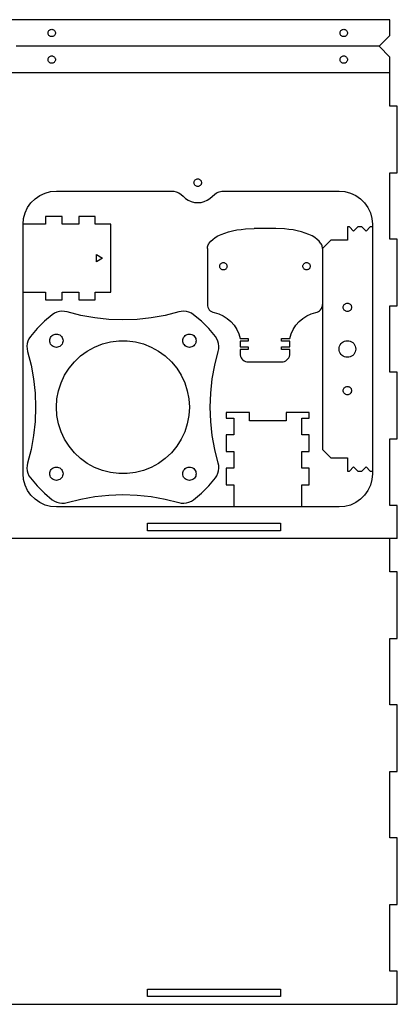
# Model space of a CAD drawing. Header units: millimetres. Extents: x 0 to 378, y 0 to 378.
# Tile 5 of 5: x 234 to 378, y 0 to 376. Entities that reach past the tile are written whole.
import ezdxf

# ---------------------------------------------------------------- set-up
doc = ezdxf.new("R2010")
doc.units = ezdxf.units.MM
doc.layers.add('SHEET_VIEW_1_DRAWING_1', color=7, linetype='Continuous')

msp = doc.modelspace()

# ---------------------------------------------------------------- linework, layer by layer
at = {"layer": 'SHEET_VIEW_1_DRAWING_1', "color": 5}
for p, q in [((375.41, 375.92), (228.6, 375.92)), ((375.41, 369.87), (375.41, 375.92)), ((245.78, 372.15), (246.01, 372.22)), ((246.01, 372.22), (246.25, 372.24)), ((246.25, 372.24), (246.5, 372.22)), ((246.5, 372.22), (246.73, 372.15)), ((357.28, 372.15), (357.52, 372.22)), ((357.52, 372.22), (357.76, 372.24)), ((357.76, 372.24), (358, 372.22)), ((358, 372.22), (358.24, 372.15)), ((244.86, 370.84), (244.88, 371.08)), ((244.88, 370.6), (244.86, 370.84)), ((244.88, 371.08), (244.94, 371.32)), ((244.94, 370.36), (244.88, 370.6)), ((244.94, 371.32), (245.04, 371.54)), ((245.04, 370.14), (244.94, 370.36)), ((245.04, 371.54), (245.18, 371.74)), ((245.18, 369.94), (245.04, 370.14)), ((245.18, 371.74), (245.36, 371.91)), ((245.36, 369.77), (245.18, 369.94)), ((245.36, 371.91), (245.55, 372.05)), ((245.55, 369.63), (245.36, 369.77)), ((245.55, 372.05), (245.78, 372.15)), ((245.78, 369.53), (245.55, 369.63)), ((246.01, 369.46), (245.78, 369.53)), ((246.25, 369.44), (246.01, 369.46)), ((246.5, 369.46), (246.25, 369.44)), ((246.73, 369.53), (246.5, 369.46)), ((246.73, 372.15), (246.95, 372.05)), ((246.95, 369.63), (246.73, 369.53)), ((246.95, 372.05), (247.15, 371.91)), ((247.15, 369.77), (246.95, 369.63)), ((247.15, 371.91), (247.32, 371.74)), ((247.32, 369.94), (247.15, 369.77)), ((247.32, 371.74), (247.46, 371.54)), ((247.46, 370.14), (247.32, 369.94)), ((247.46, 371.54), (247.57, 371.32)), ((247.57, 370.36), (247.46, 370.14)), ((247.57, 371.32), (247.63, 371.08)), ((247.63, 370.6), (247.57, 370.36)), ((247.63, 371.08), (247.65, 370.84)), ((247.65, 370.84), (247.63, 370.6)), ((356.36, 370.84), (356.38, 371.08)), ((356.38, 370.6), (356.36, 370.84)), ((356.38, 371.08), (356.45, 371.32)), ((356.45, 370.36), (356.38, 370.6)), ((356.45, 371.32), (356.55, 371.54)), ((356.55, 370.14), (356.45, 370.36)), ((356.55, 371.54), (356.69, 371.74)), ((356.69, 369.94), (356.55, 370.14)), ((356.69, 371.74), (356.86, 371.91)), ((356.86, 369.77), (356.69, 369.94)), ((356.86, 371.91), (357.06, 372.05)), ((357.06, 369.63), (356.86, 369.77)), ((357.06, 372.05), (357.28, 372.15)), ((357.28, 369.53), (357.06, 369.63)), ((357.52, 369.46), (357.28, 369.53)), ((357.76, 369.44), (357.52, 369.46)), ((358, 369.46), (357.76, 369.44)), ((358.24, 369.53), (358, 369.46)), ((358.24, 372.15), (358.46, 372.05)), ((358.46, 369.63), (358.24, 369.53)), ((358.46, 372.05), (358.66, 371.91)), ((358.66, 369.77), (358.46, 369.63)), ((358.66, 371.91), (358.83, 371.74)), ((358.83, 369.94), (358.66, 369.77)), ((358.83, 371.74), (358.97, 371.54)), ((358.97, 370.14), (358.83, 369.94)), ((358.97, 371.54), (359.07, 371.32)), ((359.07, 370.36), (358.97, 370.14)), ((359.07, 371.32), (359.13, 371.08)), ((359.13, 370.6), (359.07, 370.36)), ((359.13, 371.08), (359.16, 370.84)), ((359.16, 370.84), (359.13, 370.6)), ((371.3, 365.76), (375.41, 369.87)), ((371.3, 365.76), (232.71, 365.76)), ((375.41, 361.65), (371.3, 365.76)), ((244.86, 360.68), (244.88, 360.92)), ((244.88, 360.92), (244.94, 361.16)), ((244.94, 361.16), (245.04, 361.38)), ((245.04, 361.38), (245.18, 361.58)), ((245.18, 361.58), (245.36, 361.75)), ((245.36, 361.75), (245.55, 361.89)), ((245.55, 361.89), (245.78, 361.99)), ((245.78, 361.99), (246.01, 362.06)), ((246.01, 362.06), (246.25, 362.08)), ((246.25, 362.08), (246.5, 362.06)), ((246.5, 362.06), (246.73, 361.99)), ((246.73, 361.99), (246.95, 361.89)), ((246.95, 361.89), (247.15, 361.75)), ((247.15, 361.75), (247.32, 361.58)), ((247.32, 361.58), (247.46, 361.38)), ((247.46, 361.38), (247.57, 361.16)), ((247.57, 361.16), (247.63, 360.92)), ((247.63, 360.92), (247.65, 360.68)), ((356.36, 360.68), (356.38, 360.92)), ((356.38, 360.92), (356.45, 361.16)), ((356.45, 361.16), (356.55, 361.38)), ((356.55, 361.38), (356.69, 361.58)), ((356.69, 361.58), (356.86, 361.75)), ((356.86, 361.75), (357.06, 361.89)), ((357.06, 361.89), (357.28, 361.99)), ((357.28, 361.99), (357.52, 362.06)), ((357.52, 362.06), (357.76, 362.08)), ((357.76, 362.08), (358, 362.06)), ((358, 362.06), (358.24, 361.99)), ((358.24, 361.99), (358.46, 361.89)), ((358.46, 361.89), (358.66, 361.75)), ((358.66, 361.75), (358.83, 361.58)), ((358.83, 361.58), (358.97, 361.38)), ((358.97, 361.38), (359.07, 361.16)), ((359.07, 361.16), (359.13, 360.92)), ((359.13, 360.92), (359.16, 360.68)), ((375.41, 355.6), (375.41, 361.65)), ((244.88, 360.44), (244.86, 360.68)), ((244.94, 360.2), (244.88, 360.44)), ((245.04, 359.98), (244.94, 360.2)), ((245.18, 359.78), (245.04, 359.98)), ((245.36, 359.61), (245.18, 359.78)), ((245.55, 359.47), (245.36, 359.61)), ((245.78, 359.37), (245.55, 359.47)), ((246.01, 359.3), (245.78, 359.37)), ((246.25, 359.28), (246.01, 359.3)), ((246.5, 359.3), (246.25, 359.28)), ((246.73, 359.37), (246.5, 359.3)), ((246.95, 359.47), (246.73, 359.37)), ((247.15, 359.61), (246.95, 359.47)), ((247.32, 359.78), (247.15, 359.61)), ((247.46, 359.98), (247.32, 359.78)), ((247.57, 360.2), (247.46, 359.98)), ((247.63, 360.44), (247.57, 360.2)), ((247.65, 360.68), (247.63, 360.44)), ((356.38, 360.44), (356.36, 360.68)), ((356.45, 360.2), (356.38, 360.44)), ((356.55, 359.98), (356.45, 360.2)), ((356.69, 359.78), (356.55, 359.98)), ((356.86, 359.61), (356.69, 359.78)), ((357.06, 359.47), (356.86, 359.61)), ((357.28, 359.37), (357.06, 359.47)), ((357.52, 359.3), (357.28, 359.37)), ((357.76, 359.28), (357.52, 359.3)), ((358, 359.3), (357.76, 359.28)), ((358.24, 359.37), (358, 359.3)), ((358.46, 359.47), (358.24, 359.37)), ((358.66, 359.61), (358.46, 359.47)), ((358.83, 359.78), (358.66, 359.61)), ((358.97, 359.98), (358.83, 359.78)), ((359.07, 360.2), (358.97, 359.98)), ((359.13, 360.44), (359.07, 360.2)), ((359.16, 360.68), (359.13, 360.44)), ((375.41, 355.6), (228.6, 355.6)), ((375.41, 342.9), (375.41, 355.6)), ((378.21, 342.9), (375.41, 342.9)), ((378.21, 317.5), (378.21, 342.9)), ((375.41, 317.5), (378.21, 317.5)), ((375.41, 292.1), (375.41, 317.5)), ((300.56, 313.69), (300.58, 313.94)), ((300.58, 313.44), (300.56, 313.69)), ((300.58, 313.94), (300.64, 314.19)), ((300.64, 313.19), (300.58, 313.44)), ((300.64, 314.19), (300.75, 314.42)), ((300.75, 312.97), (300.64, 313.19)), ((300.75, 314.42), (300.9, 314.62)), ((300.9, 312.76), (300.75, 312.97)), ((300.9, 314.62), (301.07, 314.8)), ((301.07, 312.58), (300.9, 312.76)), ((301.07, 314.8), (301.28, 314.95)), ((301.28, 312.43), (301.07, 312.58)), ((301.28, 314.95), (301.51, 315.05)), ((301.51, 312.33), (301.28, 312.43)), ((301.51, 315.05), (301.75, 315.12)), ((301.75, 312.26), (301.51, 312.33)), ((301.75, 315.12), (302.01, 315.14)), ((302.01, 312.24), (301.75, 312.26)), ((302.01, 315.14), (302.26, 315.12)), ((302.26, 312.26), (302.01, 312.24)), ((302.26, 315.12), (302.5, 315.05)), ((302.5, 312.33), (302.26, 312.26)), ((302.5, 315.05), (302.73, 314.95)), ((302.73, 312.43), (302.5, 312.33)), ((302.73, 314.95), (302.94, 314.8)), ((302.94, 312.58), (302.73, 312.43)), ((302.94, 314.8), (303.12, 314.62)), ((303.12, 312.76), (302.94, 312.58)), ((303.12, 314.62), (303.26, 314.42)), ((303.26, 312.97), (303.12, 312.76)), ((303.26, 314.42), (303.37, 314.19)), ((303.37, 313.19), (303.26, 312.97)), ((303.37, 314.19), (303.43, 313.94)), ((303.43, 313.44), (303.37, 313.19)), ((303.43, 313.94), (303.46, 313.69)), ((303.46, 313.69), (303.43, 313.44)), ((239.87, 307.54), (241.68, 308.81)), ((241.68, 308.81), (243.69, 309.75)), ((243.69, 309.75), (245.83, 310.32)), ((245.83, 310.32), (248.03, 310.51)), ((248.03, 310.51), (291.79, 310.51)), ((291.79, 310.51), (292.82, 310.43)), ((292.82, 310.43), (293.83, 310.18)), ((293.83, 310.18), (294.79, 309.76)), ((294.79, 309.76), (295.66, 309.2)), ((295.66, 309.2), (296.43, 308.49)), ((296.43, 308.49), (297.36, 307.65)), ((306.66, 307.65), (307.58, 308.49)), ((307.58, 308.49), (308.35, 309.2)), ((308.35, 309.2), (309.22, 309.76)), ((309.22, 309.76), (310.18, 310.18)), ((310.18, 310.18), (311.19, 310.43)), ((311.19, 310.43), (312.23, 310.51)), ((312.23, 310.51), (355.98, 310.51)), ((355.98, 310.51), (358.19, 310.32)), ((358.19, 310.32), (360.32, 309.75)), ((360.32, 309.75), (362.33, 308.81)), ((362.33, 308.81), (364.14, 307.54)), ((237.03, 304.17), (238.3, 305.98)), ((238.3, 305.98), (239.87, 307.54)), ((297.36, 307.65), (298.4, 306.97)), ((298.4, 306.97), (299.55, 306.48)), ((299.55, 306.48), (300.76, 306.17)), ((300.76, 306.17), (302.01, 306.07)), ((302.01, 306.07), (303.25, 306.17)), ((303.25, 306.17), (304.46, 306.48)), ((304.46, 306.48), (305.61, 306.97)), ((305.61, 306.97), (306.66, 307.65)), ((364.14, 307.54), (365.71, 305.98)), ((365.71, 305.98), (366.98, 304.17)), ((235.52, 300.02), (236.1, 302.16)), ((236.1, 302.16), (237.03, 304.17)), ((366.98, 304.17), (367.92, 302.16)), ((367.92, 302.16), (368.49, 300.02)), ((235.33, 297.81), (235.52, 300.02)), ((235.33, 202.56), (235.33, 297.81)), ((243.84, 297.81), (235.33, 297.81)), ((243.84, 300.74), (243.84, 297.81)), ((250.19, 300.74), (243.84, 300.74)), ((250.19, 297.81), (250.19, 300.74)), ((256.54, 297.81), (250.19, 297.81)), ((256.54, 300.74), (256.54, 297.81)), ((262.89, 300.74), (256.54, 300.74)), ((262.89, 297.81), (262.89, 300.74)), ((268.86, 297.81), (262.89, 297.81)), ((268.86, 271.91), (268.86, 297.81)), ((368.49, 300.02), (368.68, 297.81)), ((368.68, 297.81), (368.68, 202.56)), ((308.61, 292.71), (309.69, 293.35)), ((309.69, 293.35), (310.92, 293.93)), ((310.92, 293.93), (312.29, 294.46)), ((312.29, 294.46), (313.77, 294.92)), ((313.77, 294.92), (315.32, 295.31)), ((315.32, 295.31), (316.96, 295.63)), ((316.96, 295.63), (318.59, 295.87)), ((318.59, 295.87), (320.27, 296.04)), ((320.27, 296.04), (323.49, 296.16)), ((331.85, 296.16), (323.49, 296.16)), ((335.08, 296.04), (331.85, 296.16)), ((336.76, 295.87), (335.08, 296.04)), ((338.39, 295.63), (336.76, 295.87)), ((340.02, 295.31), (338.39, 295.63)), ((341.58, 294.92), (340.02, 295.31)), ((343.05, 294.46), (341.58, 294.92)), ((344.42, 293.93), (343.05, 294.46)), ((345.65, 293.35), (344.42, 293.93)), ((346.73, 292.71), (345.65, 293.35)), ((359.95, 296.81), (359.16, 296.81)), ((359.16, 296.81), (359.16, 291.72)), ((361.54, 295.22), (359.95, 296.81)), ((363.12, 296.81), (361.54, 295.22)), ((364.71, 296.81), (363.12, 296.81)), ((366.3, 295.22), (364.71, 296.81)), ((367.89, 296.81), (366.3, 295.22)), ((368.68, 296.81), (367.89, 296.81)), ((305.79, 289.23), (305.88, 289.59)), ((305.88, 289.59), (306.01, 289.93)), ((306.01, 289.93), (306.19, 290.29)), ((306.19, 290.29), (306.4, 290.64)), ((306.4, 290.64), (306.96, 291.35)), ((306.96, 291.35), (307.71, 292.05)), ((307.71, 292.05), (308.61, 292.71)), ((347.63, 292.05), (346.73, 292.71)), ((348.38, 291.35), (347.63, 292.05)), ((348.94, 290.64), (348.38, 291.35)), ((349.16, 290.29), (348.94, 290.64)), ((349.33, 289.93), (349.16, 290.29)), ((349.46, 289.59), (349.33, 289.93)), ((349.56, 289.23), (349.46, 289.59)), ((352.81, 291.72), (349.63, 288.54)), ((359.16, 291.72), (352.81, 291.72)), ((378.21, 292.1), (375.41, 292.1)), ((378.21, 266.7), (378.21, 292.1)), ((263.3, 286.24), (265.68, 284.86)), ((263.3, 283.49), (263.3, 286.24)), ((305.71, 288.54), (305.73, 288.89)), ((305.71, 288.54), (305.71, 267.19)), ((305.73, 288.89), (305.79, 289.23)), ((349.61, 288.89), (349.56, 289.23)), ((349.63, 288.54), (349.61, 288.89)), ((349.63, 288.54), (349.63, 211.84)), ((265.68, 284.86), (263.3, 283.49)), ((310.4, 281.8), (310.42, 282.04)), ((310.42, 282.04), (310.48, 282.27)), ((310.48, 282.27), (310.59, 282.49)), ((310.59, 282.49), (310.73, 282.69)), ((310.73, 282.69), (310.9, 282.87)), ((310.9, 282.87), (311.1, 283.01)), ((311.1, 283.01), (311.32, 283.11)), ((311.32, 283.11), (311.55, 283.17)), ((311.55, 283.17), (311.8, 283.19)), ((311.8, 283.19), (312.04, 283.17)), ((312.04, 283.17), (312.28, 283.11)), ((312.28, 283.11), (312.5, 283.01)), ((312.5, 283.01), (312.7, 282.87)), ((312.7, 282.87), (312.87, 282.69)), ((312.87, 282.69), (313.01, 282.49)), ((313.01, 282.49), (313.11, 282.27)), ((313.11, 282.27), (313.17, 282.04)), ((313.17, 282.04), (313.19, 281.8)), ((342.15, 281.8), (342.17, 282.04)), ((342.17, 282.04), (342.23, 282.28)), ((342.23, 282.28), (342.34, 282.5)), ((342.34, 282.5), (342.48, 282.7)), ((342.48, 282.7), (342.65, 282.87)), ((342.65, 282.87), (342.85, 283.01)), ((342.85, 283.01), (343.07, 283.11)), ((343.07, 283.11), (343.3, 283.18)), ((343.3, 283.18), (343.55, 283.2)), ((343.55, 283.2), (343.79, 283.18)), ((343.79, 283.18), (344.03, 283.11)), ((344.03, 283.11), (344.25, 283.01)), ((344.25, 283.01), (344.45, 282.87)), ((344.45, 282.87), (344.62, 282.7)), ((344.62, 282.7), (344.76, 282.5)), ((344.76, 282.5), (344.86, 282.28)), ((344.86, 282.28), (344.92, 282.04)), ((344.92, 282.04), (344.94, 281.8)), ((310.42, 281.55), (310.4, 281.8)), ((310.48, 281.32), (310.42, 281.55)), ((310.59, 281.1), (310.48, 281.32)), ((310.73, 280.9), (310.59, 281.1)), ((310.9, 280.73), (310.73, 280.9)), ((311.1, 280.59), (310.9, 280.73)), ((311.32, 280.48), (311.1, 280.59)), ((311.55, 280.42), (311.32, 280.48)), ((311.8, 280.4), (311.55, 280.42)), ((312.04, 280.42), (311.8, 280.4)), ((312.28, 280.48), (312.04, 280.42)), ((312.5, 280.59), (312.28, 280.48)), ((312.7, 280.73), (312.5, 280.59)), ((312.87, 280.9), (312.7, 280.73)), ((313.01, 281.1), (312.87, 280.9)), ((313.11, 281.32), (313.01, 281.1)), ((313.17, 281.55), (313.11, 281.32)), ((313.19, 281.8), (313.17, 281.55)), ((342.17, 281.56), (342.15, 281.8)), ((342.23, 281.32), (342.17, 281.56)), ((342.34, 281.1), (342.23, 281.32)), ((342.48, 280.9), (342.34, 281.1)), ((342.65, 280.73), (342.48, 280.9)), ((342.85, 280.59), (342.65, 280.73)), ((343.07, 280.49), (342.85, 280.59)), ((343.3, 280.43), (343.07, 280.49)), ((343.55, 280.4), (343.3, 280.43)), ((343.79, 280.43), (343.55, 280.4)), ((344.03, 280.49), (343.79, 280.43)), ((344.25, 280.59), (344.03, 280.49)), ((344.45, 280.73), (344.25, 280.59)), ((344.62, 280.9), (344.45, 280.73)), ((344.76, 281.1), (344.62, 280.9)), ((344.86, 281.32), (344.76, 281.1)), ((344.92, 281.56), (344.86, 281.32)), ((344.94, 281.8), (344.92, 281.56)), ((235.33, 271.91), (243.84, 271.91)), ((243.84, 271.91), (243.84, 268.99)), ((250.19, 271.91), (256.54, 271.91)), ((250.19, 268.99), (250.19, 271.91)), ((256.54, 271.91), (256.54, 268.99)), ((262.89, 271.91), (268.86, 271.91)), ((262.89, 268.99), (262.89, 271.91)), ((243.84, 268.99), (250.19, 268.99)), ((256.54, 268.99), (262.89, 268.99)), ((305.71, 267.19), (305.76, 266.65)), ((349.59, 266.65), (349.63, 267.19)), ((357.78, 266.9), (357.94, 267.12)), ((357.94, 267.12), (358.14, 267.32)), ((358.14, 267.32), (358.36, 267.48)), ((358.36, 267.48), (358.61, 267.59)), ((358.61, 267.59), (358.88, 267.67)), ((358.88, 267.67), (359.16, 267.69)), ((359.16, 267.69), (359.43, 267.67)), ((359.43, 267.67), (359.7, 267.59)), ((359.7, 267.59), (359.95, 267.48)), ((359.95, 267.48), (360.18, 267.32)), ((360.18, 267.32), (360.37, 267.12)), ((360.37, 267.12), (360.53, 266.9)), ((246.47, 263.3), (243.43, 260.76)), ((247.3, 263.84), (246.47, 263.3)), ((248.2, 264.24), (247.3, 263.84)), ((249.16, 264.5), (248.2, 264.24)), ((250.14, 264.6), (249.16, 264.5)), ((251.13, 264.55), (250.14, 264.6)), ((252.1, 264.35), (251.13, 264.55)), ((257.34, 263.02), (252.1, 264.35)), ((294.77, 264.35), (289.53, 263.02)), ((295.73, 264.55), (294.77, 264.35)), ((296.72, 264.6), (295.73, 264.55)), ((297.71, 264.5), (296.72, 264.6)), ((298.66, 264.24), (297.71, 264.5)), ((299.56, 263.84), (298.66, 264.24)), ((300.4, 263.3), (299.56, 263.84)), ((303.43, 260.76), (300.4, 263.3)), ((305.76, 266.65), (305.9, 266.12)), ((305.9, 266.12), (306.12, 265.63)), ((306.12, 265.63), (306.43, 265.18)), ((306.43, 265.18), (306.81, 264.79)), ((306.81, 264.79), (307.25, 264.47)), ((307.25, 264.47), (307.73, 264.23)), ((307.73, 264.23), (308.25, 264.08)), ((308.25, 264.08), (310.03, 263.58)), ((310.03, 263.58), (311.72, 262.82)), ((343.63, 262.82), (345.31, 263.58)), ((345.31, 263.58), (347.09, 264.08)), ((347.09, 264.08), (347.61, 264.23)), ((347.61, 264.23), (348.1, 264.47)), ((348.1, 264.47), (348.54, 264.79)), ((348.54, 264.79), (348.92, 265.18)), ((348.92, 265.18), (349.22, 265.63)), ((349.22, 265.63), (349.45, 266.12)), ((349.45, 266.12), (349.59, 266.65)), ((357.57, 266.1), (357.59, 266.38)), ((357.59, 265.83), (357.57, 266.1)), ((357.59, 266.38), (357.66, 266.65)), ((357.66, 265.56), (357.59, 265.83)), ((357.66, 266.65), (357.78, 266.9)), ((357.78, 265.31), (357.66, 265.56)), ((357.94, 265.08), (357.78, 265.31)), ((358.14, 264.89), (357.94, 265.08)), ((358.36, 264.73), (358.14, 264.89)), ((358.61, 264.61), (358.36, 264.73)), ((358.88, 264.54), (358.61, 264.61)), ((359.16, 264.51), (358.88, 264.54)), ((359.43, 264.54), (359.16, 264.51)), ((359.7, 264.61), (359.43, 264.54)), ((359.95, 264.73), (359.7, 264.61)), ((360.18, 264.89), (359.95, 264.73)), ((360.37, 265.08), (360.18, 264.89)), ((360.53, 265.31), (360.37, 265.08)), ((360.53, 266.9), (360.65, 266.65)), ((360.65, 265.56), (360.53, 265.31)), ((360.65, 266.65), (360.72, 266.38)), ((360.72, 265.83), (360.65, 265.56)), ((360.72, 266.38), (360.74, 266.1)), ((360.74, 266.1), (360.72, 265.83)), ((375.41, 241.3), (375.41, 266.7)), ((375.41, 266.7), (378.21, 266.7)), ((243.43, 260.76), (240.63, 257.97)), ((262.66, 262.07), (257.34, 263.02)), ((268.03, 261.49), (262.66, 262.07)), ((273.43, 261.3), (268.03, 261.49)), ((278.83, 261.49), (273.43, 261.3)), ((284.21, 262.07), (278.83, 261.49)), ((289.53, 263.02), (284.21, 262.07)), ((306.23, 257.97), (303.43, 260.76)), ((311.72, 262.82), (313.28, 261.83)), ((313.28, 261.83), (314.68, 260.63)), ((314.68, 260.63), (315.89, 259.23)), ((339.46, 259.23), (340.67, 260.63)), ((340.67, 260.63), (342.07, 261.83)), ((342.07, 261.83), (343.63, 262.82)), ((240.63, 257.97), (238.09, 254.93)), ((246.76, 255.56), (247.16, 255.75)), ((247.16, 255.75), (247.59, 255.87)), ((247.59, 255.87), (248.03, 255.91)), ((248.03, 255.91), (248.47, 255.87)), ((248.47, 255.87), (248.9, 255.75)), ((248.9, 255.75), (249.3, 255.56)), ((297.56, 255.56), (297.96, 255.75)), ((297.96, 255.75), (298.39, 255.87)), ((298.39, 255.87), (298.83, 255.91)), ((298.83, 255.91), (299.27, 255.87)), ((299.27, 255.87), (299.7, 255.75)), ((299.7, 255.75), (300.1, 255.56)), ((308.77, 254.93), (306.23, 257.97)), ((315.89, 259.23), (316.88, 257.68)), ((316.88, 257.68), (317.64, 255.99)), ((317.64, 255.99), (318.15, 254.22)), ((337.2, 254.21), (337.7, 255.99)), ((337.7, 255.99), (338.46, 257.68)), ((338.46, 257.68), (339.46, 259.23)), ((236.9, 252.24), (236.79, 251.26)), ((237.16, 253.19), (236.9, 252.24)), ((237.56, 254.1), (237.16, 253.19)), ((238.09, 254.93), (237.56, 254.1)), ((245.49, 253.37), (245.53, 253.81)), ((245.53, 252.92), (245.49, 253.37)), ((245.53, 253.81), (245.64, 254.23)), ((245.64, 252.5), (245.53, 252.92)), ((245.64, 254.23), (245.83, 254.64)), ((245.83, 252.1), (245.64, 252.5)), ((245.83, 254.64), (246.09, 255)), ((246.09, 251.73), (245.83, 252.1)), ((246.09, 255), (246.4, 255.31)), ((246.4, 255.31), (246.76, 255.56)), ((249.3, 255.56), (249.66, 255.31)), ((249.66, 255.31), (249.98, 255)), ((249.98, 255), (250.23, 254.64)), ((250.23, 252.1), (249.98, 251.73)), ((250.23, 254.64), (250.42, 254.23)), ((250.42, 252.5), (250.23, 252.1)), ((250.42, 254.23), (250.53, 253.81)), ((250.53, 252.92), (250.42, 252.5)), ((250.53, 253.81), (250.57, 253.37)), ((250.57, 253.37), (250.53, 252.92)), ((262.62, 250.95), (265.58, 252.12)), ((265.58, 252.12), (268.67, 252.92)), ((268.67, 252.92), (271.84, 253.31)), ((271.84, 253.31), (275.03, 253.31)), ((275.03, 253.31), (278.19, 252.92)), ((278.19, 252.92), (281.28, 252.12)), ((281.28, 252.12), (284.25, 250.95)), ((296.29, 253.37), (296.33, 253.81)), ((296.33, 252.92), (296.29, 253.37)), ((296.33, 253.81), (296.44, 254.23)), ((296.44, 252.5), (296.33, 252.92)), ((296.44, 254.23), (296.63, 254.64)), ((296.63, 252.1), (296.44, 252.5)), ((296.63, 254.64), (296.89, 255)), ((296.89, 251.73), (296.63, 252.1)), ((296.89, 255), (297.2, 255.31)), ((297.2, 255.31), (297.56, 255.56)), ((300.1, 255.56), (300.46, 255.31)), ((300.46, 255.31), (300.78, 255)), ((300.78, 255), (301.03, 254.64)), ((301.03, 252.1), (300.78, 251.73)), ((301.03, 254.64), (301.22, 254.23)), ((301.22, 252.5), (301.03, 252.1)), ((301.22, 254.23), (301.33, 253.81)), ((301.33, 252.92), (301.22, 252.5)), ((301.33, 253.81), (301.37, 253.37)), ((301.37, 253.37), (301.33, 252.92)), ((309.31, 254.1), (308.77, 254.93)), ((309.71, 253.19), (309.31, 254.1)), ((309.96, 252.24), (309.71, 253.19)), ((310.07, 251.26), (309.96, 252.24)), ((318.15, 254.22), (321.32, 254.22)), ((321.32, 253.22), (318.15, 253.22)), ((318.15, 253.22), (318.15, 251.05)), ((321.32, 254.22), (321.32, 253.22)), ((334.02, 254.21), (337.2, 254.21)), ((334.02, 253.22), (334.02, 254.21)), ((337.2, 253.22), (334.02, 253.22)), ((337.2, 251.05), (337.2, 253.22)), ((356.41, 251.78), (356.72, 252.23)), ((356.72, 252.23), (357.12, 252.62)), ((357.12, 252.62), (357.57, 252.94)), ((357.57, 252.94), (358.07, 253.17)), ((358.07, 253.17), (358.6, 253.32)), ((358.6, 253.32), (359.16, 253.37)), ((359.16, 253.37), (359.71, 253.32)), ((359.71, 253.32), (360.24, 253.17)), ((360.24, 253.17), (360.74, 252.94)), ((360.74, 252.94), (361.2, 252.62)), ((361.2, 252.62), (361.59, 252.23)), ((361.59, 252.23), (361.91, 251.78)), ((236.79, 251.26), (236.84, 250.27)), ((236.84, 250.27), (237.05, 249.3)), ((237.05, 249.3), (238.37, 244.06)), ((246.4, 251.42), (246.09, 251.73)), ((246.76, 251.17), (246.4, 251.42)), ((247.16, 250.98), (246.76, 251.17)), ((247.59, 250.86), (247.16, 250.98)), ((248.03, 250.82), (247.59, 250.86)), ((248.47, 250.86), (248.03, 250.82)), ((248.9, 250.98), (248.47, 250.86)), ((249.3, 251.17), (248.9, 250.98)), ((249.66, 251.42), (249.3, 251.17)), ((249.98, 251.73), (249.66, 251.42)), ((257.24, 247.54), (259.82, 249.41)), ((259.82, 249.41), (262.62, 250.95)), ((284.25, 250.95), (287.04, 249.41)), ((287.04, 249.41), (289.62, 247.54)), ((297.2, 251.42), (296.89, 251.73)), ((297.56, 251.17), (297.2, 251.42)), ((297.96, 250.98), (297.56, 251.17)), ((298.39, 250.86), (297.96, 250.98)), ((298.83, 250.82), (298.39, 250.86)), ((299.27, 250.86), (298.83, 250.82)), ((299.7, 250.98), (299.27, 250.86)), ((300.1, 251.17), (299.7, 250.98)), ((300.46, 251.42), (300.1, 251.17)), ((300.78, 251.73), (300.46, 251.42)), ((308.49, 244.06), (309.82, 249.3)), ((309.82, 249.3), (310.02, 250.27)), ((310.02, 250.27), (310.07, 251.26)), ((318.15, 251.05), (321.32, 251.05)), ((321.32, 250.05), (318.15, 250.05)), ((318.15, 250.05), (318.15, 248.46)), ((318.15, 248.46), (318.2, 247.91)), ((321.32, 251.05), (321.32, 250.05)), ((334.02, 250.05), (334.02, 251.05)), ((334.02, 251.05), (337.2, 251.05)), ((337.2, 250.05), (334.02, 250.05)), ((337.15, 247.91), (337.2, 248.46)), ((337.2, 248.46), (337.2, 250.05)), ((355.98, 250.19), (356.03, 250.74)), ((356.03, 249.64), (355.98, 250.19)), ((356.03, 250.74), (356.17, 251.28)), ((356.17, 249.1), (356.03, 249.64)), ((356.17, 251.28), (356.41, 251.78)), ((356.41, 248.6), (356.17, 249.1)), ((356.72, 248.15), (356.41, 248.6)), ((357.12, 247.76), (356.72, 248.15)), ((361.59, 248.15), (361.2, 247.76)), ((361.91, 248.6), (361.59, 248.15)), ((361.91, 251.78), (362.14, 251.28)), ((362.14, 249.1), (361.91, 248.6)), ((362.14, 251.28), (362.28, 250.74)), ((362.28, 249.64), (362.14, 249.1)), ((362.28, 250.74), (362.33, 250.19)), ((362.33, 250.19), (362.28, 249.64)), ((252.88, 242.89), (254.92, 245.35)), ((254.92, 245.35), (257.24, 247.54)), ((289.62, 247.54), (291.95, 245.35)), ((291.95, 245.35), (293.98, 242.89)), ((318.2, 247.91), (318.34, 247.37)), ((318.34, 247.37), (318.57, 246.87)), ((318.57, 246.87), (318.89, 246.42)), ((318.89, 246.42), (319.28, 246.03)), ((319.28, 246.03), (319.73, 245.71)), ((319.73, 245.71), (320.24, 245.47)), ((320.24, 245.47), (320.77, 245.33)), ((320.77, 245.33), (321.32, 245.28)), ((321.32, 245.28), (334.02, 245.28)), ((334.02, 245.28), (334.57, 245.33)), ((334.57, 245.33), (335.11, 245.47)), ((335.11, 245.47), (335.61, 245.71)), ((335.61, 245.71), (336.06, 246.03)), ((336.06, 246.03), (336.45, 246.42)), ((336.45, 246.42), (336.77, 246.87)), ((336.77, 246.87), (337.01, 247.37)), ((337.01, 247.37), (337.15, 247.91)), ((357.57, 247.44), (357.12, 247.76)), ((358.07, 247.21), (357.57, 247.44)), ((358.6, 247.06), (358.07, 247.21)), ((359.16, 247.02), (358.6, 247.06)), ((359.71, 247.06), (359.16, 247.02)), ((360.24, 247.21), (359.71, 247.06)), ((360.74, 247.44), (360.24, 247.21)), ((361.2, 247.76), (360.74, 247.44)), ((238.37, 244.06), (239.33, 238.74)), ((251.17, 240.2), (252.88, 242.89)), ((293.98, 242.89), (295.69, 240.2)), ((307.53, 238.74), (308.49, 244.06)), ((378.21, 241.3), (375.41, 241.3)), ((378.21, 215.9), (378.21, 241.3)), ((239.33, 238.74), (239.9, 233.37)), ((248.83, 234.28), (249.81, 237.32)), ((249.81, 237.32), (251.17, 240.2)), ((295.69, 240.2), (297.05, 237.32)), ((297.05, 237.32), (298.03, 234.28)), ((306.96, 233.37), (307.53, 238.74)), ((239.9, 233.37), (240.09, 227.96)), ((248.23, 231.15), (248.83, 234.28)), ((298.03, 234.28), (298.63, 231.15)), ((306.77, 227.96), (306.96, 233.37)), ((357.57, 234.31), (357.59, 234.59)), ((357.59, 234.04), (357.57, 234.31)), ((357.59, 234.59), (357.66, 234.86)), ((357.66, 233.77), (357.59, 234.04)), ((357.66, 234.86), (357.78, 235.11)), ((357.78, 233.52), (357.66, 233.77)), ((357.78, 235.11), (357.94, 235.34)), ((357.94, 233.29), (357.78, 233.52)), ((357.94, 235.34), (358.14, 235.53)), ((358.14, 233.1), (357.94, 233.29)), ((358.14, 235.53), (358.36, 235.69)), ((358.36, 232.94), (358.14, 233.1)), ((358.36, 235.69), (358.61, 235.81)), ((358.61, 235.81), (358.88, 235.88)), ((358.88, 235.88), (359.16, 235.9)), ((359.16, 235.9), (359.43, 235.88)), ((359.43, 235.88), (359.7, 235.81)), ((359.7, 235.81), (359.95, 235.69)), ((359.95, 235.69), (360.18, 235.53)), ((360.18, 233.1), (359.95, 232.94)), ((360.18, 235.53), (360.37, 235.34)), ((360.37, 233.29), (360.18, 233.1)), ((360.37, 235.34), (360.53, 235.11)), ((360.53, 233.52), (360.37, 233.29)), ((360.53, 235.11), (360.65, 234.86)), ((360.65, 233.77), (360.53, 233.52)), ((360.65, 234.86), (360.72, 234.59)), ((360.72, 234.04), (360.65, 233.77)), ((360.72, 234.59), (360.74, 234.31)), ((360.74, 234.31), (360.72, 234.04)), ((248.03, 227.96), (248.23, 231.15)), ((298.63, 231.15), (298.83, 227.96)), ((358.61, 232.82), (358.36, 232.94)), ((358.88, 232.75), (358.61, 232.82)), ((359.16, 232.73), (358.88, 232.75)), ((359.43, 232.75), (359.16, 232.73)), ((359.7, 232.82), (359.43, 232.75)), ((359.95, 232.94), (359.7, 232.82)), ((240.09, 227.96), (239.9, 222.56)), ((248.23, 224.78), (248.03, 227.96)), ((298.83, 227.96), (298.63, 224.78)), ((306.96, 222.56), (306.77, 227.96)), ((321.75, 225.93), (312.86, 225.93)), ((312.86, 225.93), (312.86, 223.77)), ((321.75, 222.76), (321.75, 225.93)), ((335.72, 225.93), (335.72, 222.76)), ((344.61, 225.93), (335.72, 225.93)), ((344.61, 223.77), (344.61, 225.93)), ((239.9, 222.56), (239.33, 217.19)), ((248.83, 221.65), (248.23, 224.78)), ((298.63, 224.78), (298.03, 221.65)), ((307.53, 217.19), (306.96, 222.56)), ((312.86, 223.77), (315.79, 223.77)), ((315.79, 223.77), (315.79, 217.42)), ((335.72, 222.76), (321.75, 222.76)), ((341.69, 223.77), (344.61, 223.77)), ((341.69, 217.42), (341.69, 223.77)), ((249.81, 218.61), (248.83, 221.65)), ((251.17, 215.73), (249.81, 218.61)), ((297.05, 218.61), (295.69, 215.73)), ((298.03, 221.65), (297.05, 218.61)), ((239.33, 217.19), (238.37, 211.87)), ((252.88, 213.04), (251.17, 215.73)), ((295.69, 215.73), (293.98, 213.04)), ((308.49, 211.87), (307.53, 217.19)), ((315.79, 217.42), (312.86, 217.42)), ((312.86, 217.42), (312.86, 211.07)), ((344.61, 217.42), (341.69, 217.42)), ((344.61, 211.07), (344.61, 217.42)), ((375.41, 190.5), (375.41, 215.9)), ((375.41, 215.9), (378.21, 215.9)), ((238.37, 211.87), (237.05, 206.63)), ((254.92, 210.58), (252.88, 213.04)), ((257.24, 208.39), (254.92, 210.58)), ((291.95, 210.58), (289.62, 208.39)), ((293.98, 213.04), (291.95, 210.58)), ((309.82, 206.63), (308.49, 211.87)), ((312.86, 211.07), (315.79, 211.07)), ((315.79, 211.07), (315.79, 204.72)), ((341.69, 204.72), (341.69, 211.07)), ((341.69, 211.07), (344.61, 211.07)), ((349.63, 211.84), (352.81, 208.66)), ((259.82, 206.52), (257.24, 208.39)), ((289.62, 208.39), (287.04, 206.52)), ((352.81, 208.66), (359.16, 208.66)), ((359.16, 208.66), (359.16, 203.58)), ((236.84, 205.66), (236.79, 204.67)), ((236.79, 204.67), (236.9, 203.69)), ((237.05, 206.63), (236.84, 205.66)), ((236.9, 203.69), (237.16, 202.74)), ((245.49, 202.59), (245.53, 203.03)), ((245.53, 203.03), (245.64, 203.45)), ((245.64, 203.45), (245.83, 203.86)), ((245.83, 203.86), (246.09, 204.22)), ((246.09, 204.22), (246.4, 204.53)), ((246.4, 204.53), (246.76, 204.79)), ((246.76, 204.79), (247.16, 204.97)), ((247.16, 204.97), (247.59, 205.09)), ((247.59, 205.09), (248.03, 205.13)), ((248.03, 205.13), (248.47, 205.09)), ((248.47, 205.09), (248.9, 204.97)), ((248.9, 204.97), (249.3, 204.79)), ((249.3, 204.79), (249.66, 204.53)), ((249.66, 204.53), (249.98, 204.22)), ((249.98, 204.22), (250.23, 203.86)), ((250.23, 203.86), (250.42, 203.45)), ((250.42, 203.45), (250.53, 203.03)), ((250.53, 203.03), (250.57, 202.59)), ((262.62, 204.98), (259.82, 206.52)), ((265.58, 203.81), (262.62, 204.98)), ((268.67, 203.01), (265.58, 203.81)), ((271.84, 202.62), (268.67, 203.01)), ((278.19, 203.01), (275.03, 202.62)), ((281.28, 203.81), (278.19, 203.01)), ((284.25, 204.98), (281.28, 203.81)), ((287.04, 206.52), (284.25, 204.98)), ((296.29, 202.56), (296.33, 203.01)), ((296.33, 203.01), (296.44, 203.43)), ((296.44, 203.43), (296.63, 203.84)), ((296.63, 203.84), (296.89, 204.2)), ((296.89, 204.2), (297.2, 204.51)), ((297.2, 204.51), (297.56, 204.76)), ((297.56, 204.76), (297.96, 204.95)), ((297.96, 204.95), (298.39, 205.07)), ((298.39, 205.07), (298.83, 205.1)), ((298.83, 205.1), (299.27, 205.07)), ((299.27, 205.07), (299.7, 204.95)), ((299.7, 204.95), (300.1, 204.76)), ((300.1, 204.76), (300.46, 204.51)), ((300.46, 204.51), (300.78, 204.2)), ((300.78, 204.2), (301.03, 203.84)), ((301.03, 203.84), (301.22, 203.43)), ((301.22, 203.43), (301.33, 203.01)), ((301.33, 203.01), (301.37, 202.56)), ((309.71, 202.74), (309.96, 203.69)), ((310.02, 205.66), (309.82, 206.63)), ((309.96, 203.69), (310.07, 204.67)), ((310.07, 204.67), (310.02, 205.66)), ((312.86, 204.72), (312.86, 198.37)), ((315.79, 204.72), (312.86, 204.72)), ((344.61, 204.72), (341.69, 204.72)), ((344.61, 198.37), (344.61, 204.72)), ((359.16, 203.58), (359.95, 203.58)), ((359.95, 203.58), (361.54, 205.17)), ((361.54, 205.17), (363.12, 203.58)), ((363.12, 203.58), (364.71, 203.58)), ((364.71, 203.58), (366.3, 205.17)), ((366.3, 205.17), (367.89, 203.58)), ((367.89, 203.58), (368.68, 203.58)), ((235.52, 200.36), (235.33, 202.56)), ((236.1, 198.22), (235.52, 200.36)), ((237.16, 202.74), (237.56, 201.83)), ((237.56, 201.83), (238.09, 201)), ((238.09, 201), (240.63, 197.96)), ((245.53, 202.14), (245.49, 202.59)), ((245.64, 201.72), (245.53, 202.14)), ((245.83, 201.32), (245.64, 201.72)), ((246.09, 200.95), (245.83, 201.32)), ((246.4, 200.64), (246.09, 200.95)), ((246.76, 200.39), (246.4, 200.64)), ((247.16, 200.2), (246.76, 200.39)), ((247.59, 200.08), (247.16, 200.2)), ((248.03, 200.05), (247.59, 200.08)), ((248.47, 200.08), (248.03, 200.05)), ((248.9, 200.2), (248.47, 200.08)), ((249.3, 200.39), (248.9, 200.2)), ((249.66, 200.64), (249.3, 200.39)), ((249.98, 200.95), (249.66, 200.64)), ((250.23, 201.32), (249.98, 200.95)), ((250.42, 201.72), (250.23, 201.32)), ((250.53, 202.14), (250.42, 201.72)), ((250.57, 202.59), (250.53, 202.14)), ((275.03, 202.62), (271.84, 202.62)), ((296.33, 202.12), (296.29, 202.56)), ((296.44, 201.7), (296.33, 202.12)), ((296.63, 201.3), (296.44, 201.7)), ((296.89, 200.93), (296.63, 201.3)), ((297.2, 200.62), (296.89, 200.93)), ((297.56, 200.37), (297.2, 200.62)), ((297.96, 200.18), (297.56, 200.37)), ((298.39, 200.06), (297.96, 200.18)), ((298.83, 200.03), (298.39, 200.06)), ((299.27, 200.06), (298.83, 200.03)), ((299.7, 200.18), (299.27, 200.06)), ((300.1, 200.37), (299.7, 200.18)), ((300.46, 200.62), (300.1, 200.37)), ((300.78, 200.93), (300.46, 200.62)), ((301.03, 201.3), (300.78, 200.93)), ((301.22, 201.7), (301.03, 201.3)), ((301.33, 202.12), (301.22, 201.7)), ((301.37, 202.56), (301.33, 202.12)), ((306.23, 197.96), (308.77, 201)), ((308.77, 201), (309.31, 201.83)), ((309.31, 201.83), (309.71, 202.74)), ((368.49, 200.36), (367.92, 198.22)), ((368.68, 202.56), (368.49, 200.36)), ((237.03, 196.22), (236.1, 198.22)), ((238.3, 194.4), (237.03, 196.22)), ((240.63, 197.96), (243.43, 195.17)), ((303.43, 195.17), (306.23, 197.96)), ((312.86, 198.37), (315.79, 198.37)), ((315.79, 198.37), (315.79, 189.87)), ((341.69, 189.87), (341.69, 198.37)), ((341.69, 198.37), (344.61, 198.37)), ((366.98, 196.22), (365.71, 194.4)), ((367.92, 198.22), (366.98, 196.22)), ((239.87, 192.84), (238.3, 194.4)), ((241.68, 191.57), (239.87, 192.84)), ((243.43, 195.17), (246.47, 192.63)), ((246.47, 192.63), (247.3, 192.09)), ((247.3, 192.09), (248.2, 191.69)), ((252.1, 191.58), (257.34, 192.91)), ((257.34, 192.91), (262.66, 193.86)), ((262.66, 193.86), (268.03, 194.44)), ((268.03, 194.44), (273.43, 194.63)), ((273.43, 194.63), (278.83, 194.44)), ((278.83, 194.44), (284.21, 193.86)), ((284.21, 193.86), (289.53, 192.91)), ((289.53, 192.91), (294.77, 191.58)), ((298.66, 191.69), (299.56, 192.09)), ((299.56, 192.09), (300.4, 192.63)), ((300.4, 192.63), (303.43, 195.17)), ((364.14, 192.84), (362.33, 191.57)), ((365.71, 194.4), (364.14, 192.84)), ((243.69, 190.63), (241.68, 191.57)), ((245.83, 190.06), (243.69, 190.63)), ((248.03, 189.87), (245.83, 190.06)), ((355.98, 189.87), (248.03, 189.87)), ((248.2, 191.69), (249.16, 191.43)), ((249.16, 191.43), (250.14, 191.33)), ((250.14, 191.33), (251.13, 191.38)), ((251.13, 191.38), (252.1, 191.58)), ((294.77, 191.58), (295.73, 191.38)), ((295.73, 191.38), (296.72, 191.33)), ((296.72, 191.33), (297.71, 191.43)), ((297.71, 191.43), (298.66, 191.69)), ((358.19, 190.06), (355.98, 189.87)), ((360.32, 190.63), (358.19, 190.06)), ((362.33, 191.57), (360.32, 190.63)), ((378.21, 190.5), (375.41, 190.5)), ((378.21, 177.8), (378.21, 190.5)), ((282.78, 183.64), (333.58, 183.64)), ((282.78, 180.72), (282.78, 183.64)), ((333.58, 180.72), (282.78, 180.72)), ((333.58, 183.64), (333.58, 180.72)), ((378.21, 177.8), (25.4, 177.8)), ((375.41, 165.1), (375.41, 177.8)), ((378.21, 165.1), (375.41, 165.1)), ((378.21, 139.7), (378.21, 165.1)), ((375.41, 114.3), (375.41, 139.7)), ((375.41, 139.7), (378.21, 139.7)), ((378.21, 114.3), (375.41, 114.3)), ((378.21, 88.9), (378.21, 114.3)), ((375.41, 63.5), (375.41, 88.9)), ((375.41, 88.9), (378.21, 88.9)), ((378.21, 63.5), (375.41, 63.5)), ((378.21, 38.1), (378.21, 63.5)), ((375.41, 12.7), (375.41, 38.1)), ((375.41, 38.1), (378.21, 38.1)), ((378.21, 12.7), (375.41, 12.7)), ((378.21, 0), (378.21, 12.7)), ((282.78, 5.84), (333.58, 5.84)), ((282.78, 2.92), (282.78, 5.84)), ((333.58, 5.84), (333.58, 2.92)), ((225.81, 0), (378.21, 0)), ((333.58, 2.92), (282.78, 2.92))]:
    msp.add_line(p, q, dxfattribs=at)

doc.saveas('drawing.dxf')
